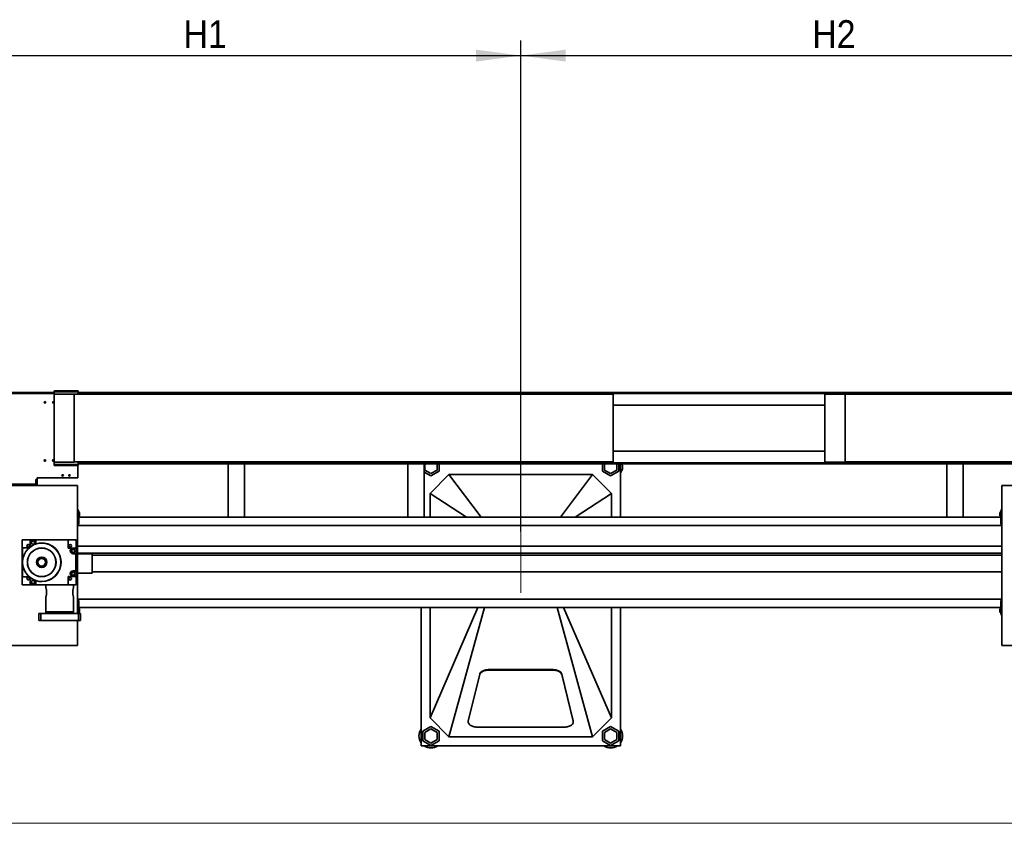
# Model space of a CAD drawing. Header units: millimetres. Extents: x 10 to 400, y 0 to 272.
# Tile 2 of 20: x 61 to 127, y 50 to 104. Entities that reach past the tile are written whole.
import ezdxf

# ---------------------------------------------------------------- set-up
doc = ezdxf.new("R2010")
doc.units = ezdxf.units.MM
doc.linetypes.add('SLD-Durchgehend', pattern=[0])
doc.linetypes.add('SLD-Punktstrich', pattern=[19.05, 15.24, -1.27, 1.27, -1.27])
doc.layers.add('KOPF', color=7, linetype='SLD-Durchgehend')
doc.styles.add('SLDTEXTSTYLE3', font='GOTHIC.TTF', dxfattribs={"width": 0.913})
doc.dimstyles.new('SLDDIMSTYLE0', dxfattribs={"dimtxt": 1.852083, "dimasz": 3, "dimexe": 0, "dimexo": 0.0625, "dimgap": 0.463021, "dimtad": 1, "dimlfac": 50, "dimrnd": 1e-09, "dimzin": 12, "dimdsep": 46, "dimtxsty": 'SLDTEXTSTYLE3', "dimsah": 1, "dimcen": 0.09, "dimadec": 0, "dimazin": 3, "dimtfac": 1, "dimtofl": 0, "dimtmove": 0, "dimatfit": 3, "dimfxl": 1, "dimfrac": 2, "dimtolj": 1, "dimtzin": 12, "dimarcsym": 0})

# ---------------------------------------------------------------- blocks, each defined once
blk = doc.blocks.new('_D_11')
at = {"layer": 'KOPF', "color": 7}
for p, q in [((52.313, 69.486), (52.313, 102.282)), ((94.313, 69.486), (94.313, 102.282)), ((52.313, 101.282), (94.313, 101.282))]:
    blk.add_line(p, q, dxfattribs=at)
for points in [[(52.313, 101.282), (55.313, 100.882), (55.313, 101.682)], [(94.313, 101.282), (91.313, 101.682), (91.313, 100.882)]]:
    blk.add_solid(points, dxfattribs=at)
at = {"layer": 'KOPF', "color": 7, "insert": (71.785, 103.647), "char_height": 1.8521, "attachment_point": 1, "style": 'SLDTEXTSTYLE3'}
blk.add_mtext('H1', dxfattribs=at)
blk = doc.blocks.new('_D_12')
at = {"layer": 'KOPF', "color": 7}
for p, q in [((94.313, 69.486), (94.313, 102.282)), ((136.313, 71.936), (136.313, 102.282)), ((94.313, 101.282), (136.313, 101.282))]:
    blk.add_line(p, q, dxfattribs=at)
for points in [[(94.313, 101.282), (97.313, 100.882), (97.313, 101.682)], [(136.313, 101.282), (133.313, 101.682), (133.313, 100.882)]]:
    blk.add_solid(points, dxfattribs=at)
at = {"layer": 'KOPF', "color": 7, "insert": (113.785, 103.647), "char_height": 1.8521, "attachment_point": 1, "style": 'SLDTEXTSTYLE3'}
blk.add_mtext('H2', dxfattribs=at)

msp = doc.modelspace()

# ---------------------------------------------------------------- linework, layer by layer
at = {"color": 7, "linetype": 'SLD-Durchgehend', "lineweight": 35}
for p, q in [((63.13767, 78.77641), (57.97267, 78.77641)), ((63.13767, 78.71641), (57.97267, 78.71641)), ((63.13767, 78.70641), (57.97267, 78.70641)), ((64.73767, 78.89641), (63.13767, 78.89641)), ((63.13767, 78.81641), (63.13767, 78.89641)), ((64.73767, 78.81641), (63.13767, 78.81641)), ((63.13767, 78.81641), (63.13767, 78.73841)), ((63.13767, 78.73841), (63.13767, 78.67641)), ((64.47767, 78.67641), (63.13767, 78.67641)), ((63.13767, 74.11641), (63.13767, 78.67641)), ((63.14767, 78.72641), (63.14767, 78.81641)), ((63.14767, 78.67641), (63.14767, 78.72641)), ((64.47767, 74.11641), (64.47767, 78.67641)), ((64.47767, 74.13641), (64.47767, 78.65641)), ((95.16787, 78.65641), (64.47767, 78.65641)), ((64.73767, 78.81641), (64.73767, 78.89641)), ((64.74767, 78.81641), (64.73767, 78.81641)), ((64.74767, 78.72641), (64.74767, 78.81641)), ((133.19266, 78.77641), (64.74767, 78.77641)), ((64.74767, 78.65641), (64.74767, 78.72641)), ((133.19266, 78.71641), (64.74767, 78.71641)), ((90.81767, 78.65641), (90.81767, 78.67641)), ((92.15767, 78.67641), (90.81767, 78.67641)), ((92.15767, 78.65641), (92.15767, 78.67641)), ((95.16787, 78.65641), (95.16988, 78.65641)), ((95.16988, 78.65641), (95.83488, 78.65641)), ((95.83488, 78.65641), (100.47787, 78.65641)), ((100.47787, 74.13641), (100.47787, 78.65641)), ((115.97267, 78.67641), (114.63267, 78.67641)), ((114.63267, 74.11641), (114.63267, 78.67641)), ((115.97267, 74.11641), (115.97267, 78.67641)), ((115.97267, 78.65641), (115.97267, 74.13641)), ((133.19266, 78.65641), (115.97267, 78.65641)), ((114.63267, 77.93641), (100.47787, 77.93641)), ((114.63267, 74.85641), (100.47787, 74.85641)), ((64.47767, 74.11641), (63.13767, 74.11641)), ((63.13767, 74.05441), (63.13767, 74.11641)), ((63.13767, 73.97641), (63.13767, 74.05441)), ((63.13767, 73.97641), (63.13767, 73.89641)), ((63.13767, 73.97641), (64.73767, 73.97641)), ((63.13767, 73.89641), (64.73767, 73.89641)), ((63.14767, 74.11641), (63.14767, 74.06641)), ((63.14767, 74.06641), (63.14767, 73.97641)), ((95.16787, 74.13641), (64.47767, 74.13641)), ((64.72267, 73.07641), (64.72267, 73.89641)), ((64.73767, 73.97641), (64.74767, 73.97641)), ((64.73767, 73.97641), (64.73767, 73.89641)), ((64.74767, 74.13641), (64.74767, 74.06641)), ((131.70267, 74.07641), (64.74767, 74.07641)), ((64.74767, 74.06641), (64.74767, 73.97641)), ((131.70267, 74.01641), (64.74767, 74.01641)), ((74.76267, 70.44641), (74.76267, 74.01641)), ((75.86267, 74.01641), (75.86267, 70.44641)), ((86.76267, 70.44641), (86.76267, 74.01641)), ((87.86267, 74.01641), (87.86267, 70.44641)), ((87.90267, 74.01641), (87.90267, 73.59969)), ((88.72267, 73.59969), (88.72267, 74.01641)), ((88.86267, 73.51887), (88.86267, 74.01641)), ((90.81767, 74.11641), (90.81767, 74.13641)), ((92.15767, 74.11641), (90.81767, 74.11641)), ((92.15767, 74.11641), (92.15767, 74.13641)), ((95.16787, 74.13641), (95.16988, 74.13641)), ((95.16988, 74.13641), (95.83488, 74.13641)), ((95.83488, 74.13641), (100.47787, 74.13641)), ((99.76267, 74.01641), (99.76267, 73.51887)), ((99.90267, 74.01641), (99.90267, 73.59969)), ((100.72267, 73.59969), (100.72267, 74.01641)), ((100.86267, 73.51887), (100.86267, 74.01641)), ((100.97267, 70.44641), (100.97267, 74.01641)), ((115.97267, 74.11641), (114.63267, 74.11641)), ((131.70267, 74.13641), (115.97267, 74.13641)), ((122.76267, 70.44641), (122.76267, 74.01641)), ((123.86267, 74.01641), (123.86267, 70.44641)), ((62.00267, 73.07641), (64.72267, 73.07641)), ((62.00267, 72.96641), (62.00267, 73.07641)), ((87.86267, 73.46113), (88.31267, 73.20132)), ((87.90267, 73.59969), (88.31267, 73.36298)), ((89.51267, 73.29641), (88.25267, 72.03641)), ((88.31267, 73.36298), (88.72267, 73.59969)), ((88.31267, 73.20132), (88.86267, 73.51887)), ((91.66312, 70.44641), (89.51267, 73.29641)), ((99.11267, 73.29641), (89.51267, 73.29641)), ((96.96221, 70.44641), (99.11267, 73.29641)), ((100.37267, 72.03641), (99.11267, 73.29641)), ((99.76267, 73.51887), (100.31267, 73.20132)), ((99.90267, 73.59969), (100.31267, 73.36298)), ((100.31267, 73.36298), (100.72267, 73.59969)), ((100.31267, 73.20132), (100.86267, 73.51887)), ((64.71267, 72.56641), (59.69267, 72.56641)), ((61.92267, 72.64641), (60.12267, 72.64641)), ((61.92267, 72.96641), (62.00267, 72.96641)), ((61.92267, 72.96641), (61.92267, 72.64641)), ((61.92267, 72.58641), (62.00267, 72.58641)), ((61.92267, 72.56641), (61.92267, 72.58641)), ((62.00267, 72.96641), (62.00267, 72.58641)), ((62.00267, 72.56641), (62.00267, 72.58641)), ((64.71267, 64.01641), (64.71267, 72.56641)), ((126.45267, 72.56641), (126.45267, 61.88641)), ((131.70267, 72.56641), (126.45267, 72.56641)), ((90.6828, 70.44641), (88.25267, 72.03641)), ((88.25267, 72.03641), (88.25267, 70.44641)), ((97.94254, 70.44641), (100.37267, 72.03641)), ((100.37267, 70.44641), (100.37267, 72.03641)), ((64.71267, 70.96641), (64.75267, 70.96641)), ((64.75267, 70.96641), (64.75267, 70.26093)), ((64.78267, 70.86641), (64.75267, 70.86641)), ((64.78267, 69.98641), (64.78267, 70.86641)), ((64.84067, 70.7619), (64.78267, 70.80641)), ((64.78267, 70.48641), (64.84067, 70.53091)), ((126.38267, 70.44641), (64.78267, 70.44641)), ((64.84067, 70.64641), (64.84067, 70.7619)), ((64.84067, 70.53091), (64.84067, 70.64641)), ((126.38267, 70.80641), (126.32466, 70.7619)), ((126.32466, 70.53091), (126.32466, 70.7619)), ((126.32466, 70.53091), (126.38267, 70.48641)), ((126.41267, 70.86641), (126.38267, 70.86641)), ((126.38267, 69.98641), (126.38267, 70.86641)), ((126.45267, 70.96641), (126.41267, 70.96641)), ((126.41267, 70.94641), (126.41267, 70.96641)), ((126.41267, 70.26093), (126.41267, 70.94641)), ((126.45267, 70.94641), (126.41267, 70.94641)), ((64.71267, 69.99641), (64.75267, 69.99641)), ((64.78267, 69.98641), (64.71267, 69.98641)), ((64.71267, 69.89641), (126.45267, 69.89641)), ((64.75267, 70.26093), (64.75267, 69.99641)), ((126.38267, 69.98641), (126.45267, 69.98641)), ((126.41267, 69.99641), (126.41267, 70.26093)), ((126.45267, 69.99641), (126.41267, 69.99641)), ((61.01267, 68.40641), (61.01267, 68.93641)), ((61.01267, 68.93641), (61.54267, 68.93641)), ((61.46226, 68.40641), (61.01267, 68.40641)), ((61.01267, 68.40641), (61.01267, 66.46641)), ((61.03267, 68.40641), (61.03267, 67.43641)), ((61.44139, 68.45641), (61.38394, 68.45641)), ((61.49267, 68.56513), (61.49267, 68.50769)), ((61.54267, 68.93641), (61.54267, 68.4714)), ((61.54267, 68.93641), (61.56267, 68.93641)), ((61.56267, 68.93641), (61.56267, 68.48598)), ((61.56267, 68.93641), (61.90267, 68.93641)), ((61.90267, 68.93641), (61.90267, 68.65952)), ((61.90267, 68.93641), (61.92267, 68.93641)), ((61.92267, 68.66604), (61.92267, 68.93641)), ((61.92267, 68.93641), (64.07267, 68.93641)), ((64.07267, 68.93641), (64.07267, 68.38641)), ((64.07267, 68.93641), (64.61267, 68.93641)), ((64.13267, 68.50769), (64.13267, 68.56513)), ((64.24139, 68.45641), (64.18394, 68.45641)), ((64.61267, 68.93641), (64.61267, 68.38641)), ((126.45267, 68.50381), (64.71267, 68.50381)), ((64.07267, 68.38641), (64.61267, 68.38641)), ((64.41267, 68.36641), (64.61267, 68.36641)), ((64.41267, 68.02641), (64.59267, 68.02641)), ((64.59267, 68.00641), (64.41267, 68.00641)), ((64.61267, 68.04641), (64.59267, 68.04641)), ((64.59267, 68.02641), (64.59267, 68.04641)), ((64.59267, 68.00641), (64.59267, 68.02641)), ((64.59267, 68.00641), (64.59267, 66.86641)), ((64.61267, 68.38641), (64.61267, 68.36641)), ((64.61267, 68.36641), (64.61267, 68.04641)), ((126.45267, 68.03881), (64.71267, 68.03881)), ((64.71267, 68.00241), (65.68267, 68.00241)), ((65.68267, 68.00241), (65.68267, 66.71241)), ((126.45267, 67.90381), (65.68267, 67.90381)), ((61.03267, 67.43641), (61.03267, 66.46641)), ((61.46226, 66.46641), (61.01267, 66.46641)), ((61.01267, 65.93641), (61.01267, 66.46641)), ((64.07267, 66.48641), (64.07267, 65.93641)), ((64.61267, 66.48641), (64.07267, 66.48641)), ((64.41267, 66.86641), (64.59267, 66.86641)), ((64.41267, 66.84641), (64.59267, 66.84641)), ((64.41267, 66.50641), (64.61267, 66.50641)), ((64.59267, 66.84641), (64.59267, 66.86641)), ((64.59267, 66.82641), (64.59267, 66.84641)), ((64.59267, 66.82641), (64.61267, 66.82641)), ((64.61267, 66.82641), (64.61267, 66.50641)), ((64.61267, 66.50641), (64.61267, 66.48641)), ((64.61267, 66.48641), (64.61267, 65.93641)), ((64.71267, 66.71241), (65.68267, 66.71241)), ((126.45267, 66.80381), (65.68267, 66.80381)), ((61.54267, 65.93641), (61.01267, 65.93641)), ((61.38394, 66.41641), (61.44139, 66.41641)), ((61.49267, 66.36513), (61.49267, 66.30769)), ((61.54267, 66.40142), (61.54267, 65.93641)), ((61.54267, 65.93641), (61.56267, 65.93641)), ((61.56267, 66.38684), (61.56267, 65.93641)), ((61.56267, 65.93641), (61.90267, 65.93641)), ((61.90267, 66.2133), (61.90267, 65.93641)), ((61.90267, 65.93641), (61.92267, 65.93641)), ((61.92267, 65.93641), (61.92267, 66.20677)), ((64.07267, 65.93641), (61.92267, 65.93641)), ((62.58467, 65.93641), (62.58467, 65.74526)), ((64.61267, 65.93641), (64.07267, 65.93641)), ((64.13267, 66.30769), (64.13267, 66.36513)), ((64.18394, 66.41641), (64.24139, 66.41641)), ((64.44067, 65.74538), (64.44067, 65.93641)), ((62.63267, 65.55063), (62.63267, 65.42641)), ((62.63267, 65.42641), (62.63267, 65.30211)), ((64.39267, 65.55056), (64.39267, 65.42641)), ((64.39267, 65.42641), (64.39267, 65.30203)), ((62.58467, 65.10744), (62.58467, 64.13641)), ((64.44067, 64.13641), (64.44067, 65.10756)), ((126.45267, 64.97641), (64.71267, 64.97641)), ((64.78267, 64.87641), (64.71267, 64.87641)), ((64.71267, 64.86641), (64.75267, 64.86641)), ((64.75267, 64.86641), (64.75267, 64.60188)), ((64.75267, 64.60188), (64.75267, 64.01641)), ((64.78267, 64.87641), (64.78267, 64.01641)), ((126.38267, 64.87641), (126.38267, 63.99641)), ((126.38267, 64.87641), (126.45267, 64.87641)), ((126.41267, 64.60188), (126.41267, 64.86641)), ((126.45267, 64.86641), (126.41267, 64.86641)), ((126.41267, 63.89641), (126.41267, 64.60188)), ((62.11267, 64.01641), (62.11267, 63.55641)), ((62.11267, 64.01641), (62.25267, 64.01641)), ((62.25267, 64.01641), (62.25267, 63.55641)), ((62.25267, 64.01641), (64.77267, 64.01641)), ((62.58267, 64.13641), (62.58267, 64.01641)), ((62.58267, 64.13641), (64.44267, 64.13641)), ((64.44267, 64.01641), (64.44267, 64.13641)), ((64.77267, 64.01641), (64.77267, 63.55641)), ((64.91267, 64.01641), (64.77267, 64.01641)), ((126.38267, 64.42641), (64.78267, 64.42641)), ((64.84067, 64.3319), (64.78267, 64.37641)), ((64.78267, 64.05641), (64.84067, 64.10091)), ((64.84067, 64.3319), (64.84067, 64.10091)), ((64.91267, 64.01641), (64.91267, 63.55641)), ((87.65267, 64.42641), (87.65267, 55.17641)), ((91.44982, 64.42641), (88.25267, 57.03641)), ((88.25267, 64.42641), (88.25267, 57.03641)), ((91.87953, 64.42641), (89.51267, 55.77641)), ((96.7458, 64.42641), (99.11267, 55.77641)), ((97.17551, 64.42641), (100.37267, 57.03641)), ((100.37267, 57.03641), (100.37267, 64.42641)), ((100.97267, 55.17641), (100.97267, 64.42641)), ((126.38267, 64.37641), (126.32466, 64.3319)), ((126.32466, 64.3319), (126.32466, 64.21641)), ((126.32466, 64.21641), (126.32466, 64.10091)), ((126.32466, 64.10091), (126.38267, 64.05641)), ((126.38267, 63.99641), (126.41267, 63.99641)), ((126.45267, 63.89641), (126.41267, 63.89641)), ((62.11267, 63.55641), (62.25267, 63.55641)), ((62.25267, 63.55641), (64.77267, 63.55641)), ((64.71267, 61.88641), (64.71267, 63.55641)), ((64.91267, 63.55641), (64.77267, 63.55641)), ((58.50067, 61.88641), (64.71267, 61.88641)), ((126.45267, 61.88641), (131.22267, 61.88641)), ((91.57327, 59.9675), (90.80873, 56.8543)), ((91.57327, 59.9347), (90.80873, 56.8215)), ((96.45791, 60.26308), (92.16743, 60.26308)), ((96.45791, 60.23028), (92.16743, 60.23028)), ((97.81661, 56.8543), (97.05206, 59.9675)), ((97.81661, 56.8215), (97.05206, 59.9347)), ((88.25267, 57.03641), (89.51267, 55.77641)), ((90.80289, 56.80651), (90.80289, 56.77371)), ((97.82245, 56.77371), (97.82245, 56.80651)), ((99.11267, 55.77641), (100.37267, 57.03641)), ((88.31267, 56.47149), (87.76267, 56.15395)), ((87.76267, 56.15395), (87.76267, 55.51887)), ((88.31267, 56.30984), (87.90267, 56.07312)), ((87.90267, 56.07312), (87.90267, 55.59969)), ((88.86267, 56.15395), (88.31267, 56.47149)), ((88.72267, 56.07312), (88.31267, 56.30984)), ((88.72267, 55.59969), (88.72267, 56.07312)), ((88.86267, 55.51887), (88.86267, 56.15395)), ((91.40289, 56.43034), (97.22245, 56.43034)), ((100.31267, 56.47149), (99.76267, 56.15395)), ((99.76267, 56.15395), (99.76267, 55.51887)), ((100.31267, 56.30984), (99.90267, 56.07312)), ((99.90267, 56.07312), (99.90267, 55.59969)), ((100.86267, 56.15395), (100.31267, 56.47149)), ((100.72267, 56.07312), (100.31267, 56.30984)), ((100.72267, 55.59969), (100.72267, 56.07312)), ((100.86267, 55.51887), (100.86267, 56.15395)), ((87.76267, 55.51887), (88.31267, 55.20132)), ((87.90267, 55.59969), (88.31267, 55.36298)), ((88.31267, 55.36298), (88.72267, 55.59969)), ((88.31267, 55.20132), (88.86267, 55.51887)), ((89.51267, 55.77641), (99.11267, 55.77641)), ((99.76267, 55.51887), (100.31267, 55.20132)), ((99.90267, 55.59969), (100.31267, 55.36298)), ((100.31267, 55.36298), (100.72267, 55.59969)), ((100.31267, 55.20132), (100.86267, 55.51887)), ((87.65267, 55.17641), (100.97267, 55.17641))]:
    msp.add_line(p, q, dxfattribs=at)
at = {"color": 7, "linetype": 'SLD-Durchgehend', "lineweight": 35, "flags": 128}
for points in [[(92.16743, 60.26308), (92.10151, 60.261), (92.03639, 60.25479), (91.97285, 60.24453), (91.91167, 60.23033), (91.85359, 60.21236), (91.79931, 60.19086), (91.74948, 60.16607), (91.70471, 60.1383), (91.66555, 60.10788), (91.63246, 60.07519), (91.60585, 60.04061), (91.58604, 60.00457), (91.57327, 59.9675)], [(92.16743, 60.23028), (92.10151, 60.2282), (92.03639, 60.22199), (91.97285, 60.21172), (91.91167, 60.19752), (91.85359, 60.17956), (91.79931, 60.15806), (91.74948, 60.13327), (91.70471, 60.1055), (91.66555, 60.07508), (91.63246, 60.04239), (91.60585, 60.00781), (91.58604, 59.97177), (91.57327, 59.9347)], [(97.05206, 59.9675), (97.03929, 60.00457), (97.01948, 60.04061), (96.99287, 60.07519), (96.95979, 60.10788), (96.92062, 60.1383), (96.87586, 60.16607), (96.82603, 60.19086), (96.77175, 60.21236), (96.71366, 60.23033), (96.65248, 60.24453), (96.58895, 60.25479), (96.52382, 60.261), (96.45791, 60.26308)], [(97.05206, 59.9347), (97.03929, 59.97177), (97.01948, 60.00781), (96.99287, 60.04239), (96.95979, 60.07508), (96.92062, 60.1055), (96.87586, 60.13327), (96.82603, 60.15806), (96.77175, 60.17956), (96.71366, 60.19752), (96.65248, 60.21172), (96.58895, 60.22199), (96.52382, 60.2282), (96.45791, 60.23028)], [(90.80873, 56.8543), (90.80308, 56.8153), (90.80289, 56.80651)], [(90.80873, 56.8215), (90.80308, 56.7825), (90.80523, 56.74339), (90.81514, 56.70467), (90.83269, 56.66684), (90.85764, 56.63041), (90.88967, 56.59584), (90.92837, 56.56357), (90.97323, 56.53404), (91.02367, 56.50762), (91.07904, 56.48465), (91.13861, 56.46544), (91.20162, 56.45024), (91.26724, 56.43923), (91.33462, 56.43257), (91.40289, 56.43034)], [(97.22245, 56.43034), (97.29072, 56.43257), (97.3581, 56.43923), (97.42372, 56.45024), (97.48672, 56.46544), (97.5463, 56.48465), (97.60167, 56.50762), (97.65211, 56.53404), (97.69697, 56.56357), (97.73567, 56.59584), (97.7677, 56.63041), (97.79265, 56.66684), (97.81019, 56.70467), (97.8201, 56.74339), (97.82225, 56.7825), (97.81661, 56.8215)], [(97.82245, 56.80651), (97.82225, 56.8153), (97.81661, 56.8543)]]:
    msp.add_lwpolyline(points, dxfattribs=at)
at = {"color": 7, "linetype": 'SLD-Durchgehend', "lineweight": 35}
for centre, radius in [((62.52267, 78.11641), 0.05), ((63.08267, 78.11641), 0.05), ((62.52267, 74.23641), 0.05), ((63.08267, 74.23641), 0.05), ((63.71267, 73.23641), 0.05), ((64.16267, 73.23641), 0.05), ((62.31267, 67.43641), 1.28), ((61.41267, 68.53641), 0.085), ((61.73267, 68.75641), 0.11), ((64.21267, 68.53641), 0.085), ((62.31267, 67.43641), 0.95924), ((62.31267, 67.43641), 0.95), ((62.31267, 67.43641), 0.35), ((62.31267, 67.43641), 0.32856), ((64.41267, 68.19641), 0.11), ((62.31267, 67.43641), 0.26155), ((62.31267, 67.43641), 0.25), ((64.41267, 66.67641), 0.11), ((61.41267, 66.33641), 0.085), ((61.73267, 66.11641), 0.11), ((64.21267, 66.33641), 0.085)]:
    msp.add_circle(centre, radius, dxfattribs=at)
for centre, radius, start, end in [((100.31267, 73.83641), 0.8, 325.5884913, 13.0028782), ((62.31267, 67.43641), 1.29, 126.6481423, 131.2414679), ((62.31267, 67.43641), 1.29, 125.548744, 126.6481423), ((62.31267, 67.43641), 1.29, 107.5973366, 108.5317103), ((62.31267, 67.43641), 1.29, 252.4026634, 107.5973366), ((64.41267, 68.19641), 0.19, 90, 270), ((64.41267, 68.19641), 0.17, 90, 270), ((64.99661, 67.43641), 0.601, 70.3498926, 109.6501074), ((62.31267, 67.43641), 1.29, 228.7585321, 233.3518577), ((64.41267, 66.67641), 0.19, 90, 270), ((64.41267, 66.67641), 0.17, 90, 270), ((62.31267, 67.43641), 1.29, 233.3518577, 234.451256), ((62.31267, 67.43641), 1.29, 251.4682897, 252.4026634), ((88.31267, 55.83641), 0.8, 145.5884913, 214.4115087), ((100.31267, 55.83641), 0.8, 325.5884913, 34.4115087), ((88.31267, 55.83641), 0.8, 235.5884913, 304.4115087), ((100.31267, 55.83641), 0.8, 235.5884913, 304.4115087)]:
    msp.add_arc(centre, radius, start, end, dxfattribs=at)
for points, knots in [([(61.44139, 68.61641), (61.43439, 68.61512), (61.42021, 68.61251), (61.39999, 68.61301), (61.38844, 68.61546), (61.38394, 68.61641)], [0, 0, 0, 0, 0.37352672, 0.75646714, 1, 1, 1, 1]), ([(64.24139, 68.61641), (64.23439, 68.61512), (64.22021, 68.61251), (64.19999, 68.61301), (64.18844, 68.61546), (64.18394, 68.61641)], [0, 0, 0, 0, 0.37352672, 0.75646714, 1, 1, 1, 1]), ([(61.38394, 66.41641), (61.39941, 66.4176), (61.41867, 66.41908), (61.43765, 66.41685), (61.44139, 66.41641)], [0, 0, 0, 0, 0.80261566, 1, 1, 1, 1]), ([(61.44139, 66.41641), (61.43439, 66.41512), (61.42021, 66.41251), (61.39999, 66.41301), (61.38844, 66.41546), (61.38394, 66.41641)], [0, 0, 0, 0, 0.37352665, 0.756466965, 1, 1, 1, 1]), ([(64.18394, 66.41641), (64.19941, 66.4176), (64.21867, 66.41908), (64.23765, 66.41685), (64.24139, 66.41641)], [0, 0, 0, 0, 0.80261566, 1, 1, 1, 1]), ([(64.24139, 66.41641), (64.23439, 66.41512), (64.22021, 66.41251), (64.19999, 66.41301), (64.18844, 66.41546), (64.18394, 66.41641)], [0, 0, 0, 0, 0.37352665, 0.756466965, 1, 1, 1, 1]), ([(62.58502, 65.10744), (62.58495, 65.10724), (62.58474, 65.10662), (62.58751, 65.11467), (62.59284, 65.13075), (62.6003, 65.15462), (62.6092, 65.18589), (62.61872, 65.22417), (62.62793, 65.26913), (62.63541, 65.31874), (62.64058, 65.37187), (62.64125, 65.40804), (62.64159, 65.42641)], [0, 0, 0, 0, 0.05020323, 0.15466623, 0.25440775, 0.3568421, 0.46046681, 0.56685579, 0.67474061, 0.78585518, 0.89123062, 1, 1, 1, 1]), ([(62.64159, 65.42641), (62.64129, 65.44354), (62.64069, 65.47832), (62.63602, 65.5287), (62.62913, 65.57655), (62.62055, 65.6204), (62.61107, 65.65989), (62.60174, 65.69341), (62.59347, 65.72015), (62.58768, 65.73763), (62.58474, 65.74621), (62.58498, 65.74549), (62.58506, 65.74526)], [0, 0, 0, 0, 0.10144816, 0.20596057, 0.30737651, 0.41153259, 0.51681142, 0.62497273, 0.73300752, 0.84440739, 0.94838889, 1, 1, 1, 1]), ([(64.44027, 65.10756), (64.44034, 65.10735), (64.44054, 65.10677), (64.43768, 65.1151), (64.43235, 65.13119), (64.4248, 65.15542), (64.41591, 65.18675), (64.40634, 65.22536), (64.39723, 65.27019), (64.38966, 65.32046), (64.38483, 65.3731), (64.38321, 65.42707), (64.38483, 65.47898), (64.38935, 65.52912), (64.3961, 65.57589), (64.4046, 65.61954), (64.41399, 65.65883), (64.4234, 65.69273), (64.43163, 65.71941), (64.43757, 65.73741), (64.44058, 65.74617), (64.44038, 65.74557), (64.44031, 65.74538)], [0, 0, 0, 0, 0.02782816, 0.0777136, 0.12901307, 0.17963497, 0.23159179, 0.28472241, 0.33934116, 0.39322261, 0.44882046, 0.50011735, 0.55302343, 0.60248816, 0.65330177, 0.70445626, 0.75695187, 0.81069732, 0.86601391, 0.91935137, 0.97439833, 1, 1, 1, 1])]:
    msp.add_open_spline(points, degree=3, knots=knots, dxfattribs=at)
at = {"layer": 'KOPF', "color": 7, "linetype": 'SLD-Punktstrich', "lineweight": 18}
msp.add_line((94.31267, 65.38641), (94.31267, 69.48641), dxfattribs=at)
at = {"layer": 'KOPF', "lineweight": 18}
msp.add_line((10, 50), (185, 50), dxfattribs=at)

# ---------------------------------------------------------------- dimensions: what is measured, and where the dimension line sits
at = {"layer": 'KOPF', "color": 7}
for base, p1, p2, text, picture, middle in [((94.31267, 101.28173), (52.31267, 69.48641), (94.31267, 69.48641), 'H1', '_D_11', (73.31267, 101.28173)), ((136.31267, 101.28173), (94.31267, 69.48641), (136.31267, 71.93641), 'H2', '_D_12', (115.31267, 101.28173))]:
    dim = msp.add_linear_dim(base=base, p1=p1, p2=p2, text=text, dimstyle='SLDDIMSTYLE0', dxfattribs=at)
    dim.commit()
    dim.dimension.update_dxf_attribs({"geometry": picture, "text_midpoint": middle, "dimtype": 160})

doc.saveas('drawing.dxf')
